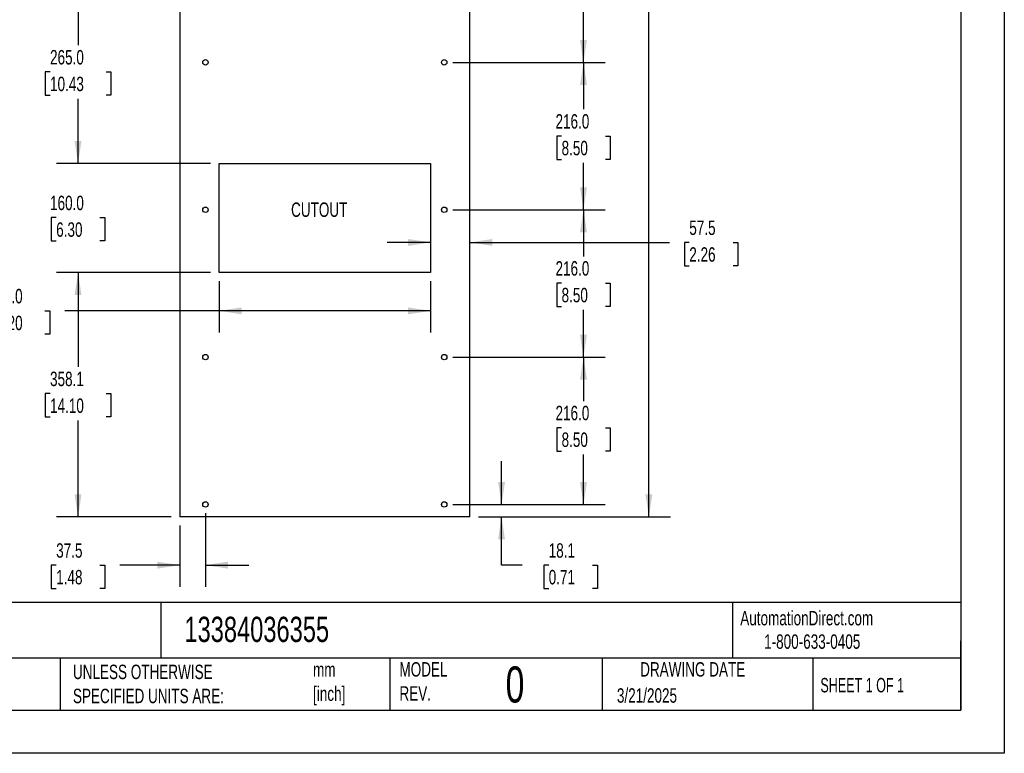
# Model space of a CAD drawing. Header units: millimetres. Extents: x 0 to 2794, y 0 to 2159.
# Tile 10 of 16: x 1351 to 2794, y 0 to 1075. Entities that reach past the tile are written whole.
import ezdxf

# ---------------------------------------------------------------- set-up
doc = ezdxf.new("R2010")
doc.units = ezdxf.units.MM
doc.header["$LTSCALE"] = 10
doc.layers.add('DIMENSIONS', color=140, linetype='Continuous', lineweight=25)
doc.layers.add('TEXT', color=140, linetype='Continuous', lineweight=25)
doc.styles.add('SLDTEXTSTYLE0', font='TXT', dxfattribs={"width": 0.7})
doc.styles.add('SLDTEXTSTYLE1', font='TXT', dxfattribs={"width": 0.65})
doc.dimstyles.new('SLDDIMSTYLE0', dxfattribs={"dimtxt": 21.580078, "dimasz": 33.02, "dimexe": 0, "dimexo": 0.0625, "dimgap": 5.39502, "dimtad": 0, "dimtih": 1, "dimtoh": 1, "dimdec": 1, "dimrnd": 1e-09, "dimzin": 12, "dimdsep": 46, "dimtxsty": 'SLDTEXTSTYLE0', "dimsah": 1, "dimcen": 0.09, "dimadec": 0, "dimazin": 3, "dimtfac": 1, "dimtdec": 1, "dimtmove": 0, "dimatfit": 0, "dimfxl": 0, "dimfrac": 2, "dimtolj": 1, "dimtzin": 12, "dimarcsym": 0})
doc.dimstyles.new('SLDDIMSTYLE1', dxfattribs={"dimtxt": 21.580078, "dimasz": 33.02, "dimexe": 0, "dimexo": 0.0625, "dimgap": 5.39502, "dimtad": 0, "dimtih": 1, "dimtoh": 1, "dimdec": 1, "dimrnd": 1e-09, "dimzin": 4, "dimdsep": 46, "dimtxsty": 'SLDTEXTSTYLE0', "dimsah": 1, "dimcen": 0.09, "dimadec": 0, "dimazin": 1, "dimtfac": 1, "dimtdec": 1, "dimtofl": 0, "dimtmove": 0, "dimatfit": 3, "dimfxl": 0, "dimfrac": 2, "dimtolj": 1, "dimtzin": 12, "dimarcsym": 0})
doc.dimstyles.new('SLDDIMSTYLE2', dxfattribs={"dimtxt": 21.580078, "dimasz": 33.02, "dimexe": 0, "dimexo": 0.0625, "dimgap": 5.39502, "dimtad": 0, "dimtih": 1, "dimtoh": 1, "dimdec": 1, "dimrnd": 1e-09, "dimzin": 12, "dimdsep": 46, "dimtxsty": 'SLDTEXTSTYLE0', "dimsah": 1, "dimcen": 0.09, "dimadec": 0, "dimazin": 3, "dimtfac": 1, "dimtdec": 1, "dimtofl": 0, "dimtmove": 0, "dimatfit": 3, "dimfxl": 0, "dimfrac": 2, "dimtolj": 1, "dimtzin": 12, "dimarcsym": 0})
doc.dimstyles.new('SLDDIMSTYLE3', dxfattribs={"dimtxt": 21.580078, "dimasz": 33.02, "dimexe": 0, "dimexo": 0.0625, "dimgap": 5.39502, "dimtad": 0, "dimtih": 1, "dimtoh": 1, "dimdec": 1, "dimrnd": 1e-09, "dimzin": 4, "dimdsep": 46, "dimtxsty": 'SLDTEXTSTYLE0', "dimsah": 1, "dimcen": 0.09, "dimadec": 0, "dimazin": 1, "dimtfac": 1, "dimtdec": 1, "dimtmove": 0, "dimatfit": 0, "dimfxl": 0, "dimfrac": 2, "dimtolj": 1, "dimtzin": 12, "dimarcsym": 0})

# ---------------------------------------------------------------- blocks, each defined once
blk = doc.blocks.new('_D')
at = {"layer": 'DIMENSIONS'}
for p, q in [((2057, 364.8), (2057, 428.3)), ((1985.7, 364.8), (2088.8, 364.8)), ((2023.2, 346.7), (2088.8, 346.7)), ((2057, 275.8), (2057, 346.7)), ((2087.2, 275.8), (2057, 275.8)), ((2126.1, 275.8), (2118.9, 275.8)), ((2118.9, 275.8), (2118.9, 241.5)), ((2190.2, 275.8), (2197.5, 275.8)), ((2197.5, 275.8), (2197.5, 241.5)), ((2118.9, 241.5), (2126.1, 241.5)), ((2197.5, 241.5), (2190.2, 241.5))]:
    blk.add_line(p, q, dxfattribs=at)
for points in [[(2057, 364.8), (2062.1, 397.8), (2052, 397.8)], [(2057, 346.7), (2052, 313.6), (2062.1, 313.6)]]:
    blk.add_solid(points, dxfattribs=at)
at = {"layer": 'DIMENSIONS', "char_height": 21.17, "attachment_point": 1, "style": 'SLDTEXTSTYLE0'}
for s, insert in [('18.1', (2126.1, 307.9)), ('0.71', (2126.1, 268.8))]:
    blk.add_mtext(s, dxfattribs=dict(at, insert=insert))
blk = doc.blocks.new('_D_1')
at = {"layer": 'DIMENSIONS'}
for p, q in [((1985.7, 580.8), (2208.8, 580.8)), ((2177.1, 580.8), (2177.1, 516.4)), ((2145, 477.3), (2137.8, 477.3)), ((2137.8, 477.3), (2137.8, 443)), ((2209.2, 477.3), (2216.4, 477.3)), ((2216.4, 477.3), (2216.4, 443)), ((2137.8, 443), (2145, 443)), ((2177.1, 364.8), (2177.1, 438.2)), ((2216.4, 443), (2209.2, 443)), ((1985.7, 364.8), (2208.8, 364.8))]:
    blk.add_line(p, q, dxfattribs=at)
for points in [[(2177.1, 580.8), (2172, 547.8), (2182.2, 547.8)], [(2177.1, 364.8), (2182.2, 397.8), (2172, 397.8)]]:
    blk.add_solid(points, dxfattribs=at)
at = {"layer": 'DIMENSIONS', "char_height": 21.17, "attachment_point": 1, "style": 'SLDTEXTSTYLE0'}
for s, insert in [('216.0', (2136.1, 509.4)), ('8.50', (2145, 470.3))]:
    blk.add_mtext(s, dxfattribs=dict(at, insert=insert))
blk = doc.blocks.new('_D_2')
at = {"layer": 'DIMENSIONS'}
for p, q in [((1985.7, 796.8), (2208.8, 796.8)), ((2177.1, 796.8), (2177.1, 728.4)), ((2145, 689.3), (2137.8, 689.3)), ((2137.8, 689.3), (2137.8, 655)), ((2209.2, 689.3), (2216.4, 689.3)), ((2216.4, 689.3), (2216.4, 655)), ((2137.8, 655), (2145, 655)), ((2177.1, 580.8), (2177.1, 650.2)), ((2216.4, 655), (2209.2, 655)), ((1985.7, 580.8), (2208.8, 580.8))]:
    blk.add_line(p, q, dxfattribs=at)
for points in [[(2177.1, 796.8), (2172, 763.8), (2182.2, 763.8)], [(2177.1, 580.8), (2182.2, 613.8), (2172, 613.8)]]:
    blk.add_solid(points, dxfattribs=at)
at = {"layer": 'DIMENSIONS', "char_height": 21.17, "attachment_point": 1, "style": 'SLDTEXTSTYLE0'}
for s, insert in [('216.0', (2136.1, 721.4)), ('8.50', (2145, 682.3))]:
    blk.add_mtext(s, dxfattribs=dict(at, insert=insert))
blk = doc.blocks.new('_D_3')
at = {"layer": 'DIMENSIONS'}
for p, q in [((1985.7, 1012.8), (2208.8, 1012.8)), ((2177.1, 1012.8), (2177.1, 944)), ((2145, 904.8), (2137.8, 904.8)), ((2137.8, 904.8), (2137.8, 870.5)), ((2209.2, 904.8), (2216.4, 904.8)), ((2216.4, 904.8), (2216.4, 870.5)), ((2137.8, 870.5), (2145, 870.5)), ((2216.4, 870.5), (2209.2, 870.5)), ((2177.1, 796.8), (2177.1, 865.7)), ((1985.7, 796.8), (2208.8, 796.8))]:
    blk.add_line(p, q, dxfattribs=at)
for points in [[(2177.1, 1012.8), (2172, 979.8), (2182.2, 979.8)], [(2177.1, 796.8), (2182.2, 829.8), (2172, 829.8)]]:
    blk.add_solid(points, dxfattribs=at)
at = {"layer": 'DIMENSIONS', "char_height": 21.17, "attachment_point": 1, "style": 'SLDTEXTSTYLE0'}
for s, insert in [('216.0', (2136.1, 936.9)), ('8.50', (2145, 897.8))]:
    blk.add_mtext(s, dxfattribs=dict(at, insert=insert))
blk = doc.blocks.new('_D_4')
at = {"layer": 'DIMENSIONS'}
for p, q in [((1985.7, 1292.8), (2208.8, 1292.8)), ((2177.1, 1292.8), (2177.1, 1192.4)), ((2136.1, 1153.3), (2128.8, 1153.3)), ((2128.8, 1153.3), (2128.8, 1119)), ((2218.1, 1153.3), (2225.4, 1153.3)), ((2225.4, 1153.3), (2225.4, 1119)), ((2128.8, 1119), (2136.1, 1119)), ((2177.1, 1012.8), (2177.1, 1114.1)), ((2225.4, 1119), (2218.1, 1119)), ((1985.7, 1012.8), (2208.8, 1012.8))]:
    blk.add_line(p, q, dxfattribs=at)
for points in [[(2177.1, 1292.8), (2172, 1259.8), (2182.2, 1259.8)], [(2177.1, 1012.8), (2182.2, 1045.8), (2172, 1045.8)]]:
    blk.add_solid(points, dxfattribs=at)
at = {"layer": 'DIMENSIONS', "char_height": 21.17, "attachment_point": 1, "style": 'SLDTEXTSTYLE0'}
for s, insert in [('280.0', (2136.1, 1185.4)), ('11.02', (2136.1, 1146.3))]:
    blk.add_mtext(s, dxfattribs=dict(at, insert=insert))
blk = doc.blocks.new('_D_10')
at = {"layer": 'DIMENSIONS'}
for p, q in [((2023.2, 1786.7), (2304.7, 1786.7)), ((2273, 1786.7), (2273, 1284.1)), ((2231.9, 1245), (2224.7, 1245)), ((2224.7, 1245), (2224.7, 1210.7)), ((2314, 1245), (2321.2, 1245)), ((2321.2, 1245), (2321.2, 1210.7)), ((2224.7, 1210.7), (2231.9, 1210.7)), ((2273, 346.7), (2273, 1205.8)), ((2321.2, 1210.7), (2314, 1210.7)), ((2023.2, 346.7), (2304.7, 346.7))]:
    blk.add_line(p, q, dxfattribs=at)
for points in [[(2273, 1786.7), (2267.9, 1753.6), (2278, 1753.6)], [(2273, 346.7), (2278, 379.7), (2267.9, 379.7)]]:
    blk.add_solid(points, dxfattribs=at)
at = {"layer": 'DIMENSIONS', "char_height": 21.17, "attachment_point": 1, "style": 'SLDTEXTSTYLE0'}
for s, insert in [('1440.0', (2222.9, 1277.1)), ('56.69', (2231.9, 1237.9))]:
    blk.add_mtext(s, dxfattribs=dict(at, insert=insert))
blk = doc.blocks.new('_D_11')
at = {"layer": 'DIMENSIONS'}
for p, q in [((1953, 748.9), (1889.5, 748.9)), ((2010.5, 748.9), (2303, 748.9)), ((2332.2, 748.9), (2325, 748.9)), ((2325, 748.9), (2325, 714.6)), ((2396.4, 748.9), (2403.6, 748.9)), ((2403.6, 748.9), (2403.6, 714.6)), ((2325, 714.6), (2332.2, 714.6)), ((2403.6, 714.6), (2396.4, 714.6))]:
    blk.add_line(p, q, dxfattribs=at)
for points in [[(1953, 748.9), (1919.9, 753.9), (1919.9, 743.8)], [(2010.5, 748.9), (2043.5, 743.8), (2043.5, 753.9)]]:
    blk.add_solid(points, dxfattribs=at)
at = {"layer": 'DIMENSIONS', "char_height": 21.17, "attachment_point": 1, "style": 'SLDTEXTSTYLE0'}
for s, insert in [('57.5', (2332.2, 781)), ('2.26', (2332.2, 741.8))]:
    blk.add_mtext(s, dxfattribs=dict(at, insert=insert))
blk = doc.blocks.new('_D_12')
at = {"layer": 'DIMENSIONS'}
for p, q in [((1623, 352.1), (1623, 244)), ((1585.5, 334), (1585.5, 244)), ((1404.1, 275.8), (1396.8, 275.8)), ((1396.8, 275.8), (1396.8, 241.5)), ((1468.2, 275.8), (1475.5, 275.8)), ((1475.5, 275.8), (1475.5, 241.5)), ((1585.5, 275.8), (1497.5, 275.8)), ((1623, 275.8), (1686.5, 275.8)), ((1396.8, 241.5), (1404.1, 241.5)), ((1475.5, 241.5), (1468.2, 241.5))]:
    blk.add_line(p, q, dxfattribs=at)
for points in [[(1585.5, 275.8), (1552.4, 280.9), (1552.4, 270.7)], [(1623, 275.8), (1656, 270.7), (1656, 280.9)]]:
    blk.add_solid(points, dxfattribs=at)
at = {"layer": 'DIMENSIONS', "char_height": 21.17, "attachment_point": 1, "style": 'SLDTEXTSTYLE0'}
for s, insert in [('37.5', (1404.1, 307.9)), ('1.48', (1404.1, 268.8))]:
    blk.add_mtext(s, dxfattribs=dict(at, insert=insert))
blk = doc.blocks.new('_D_13')
at = {"layer": 'DIMENSIONS'}
for p, q in [((1630.3, 704.8), (1404.4, 704.8)), ((1436.2, 704.8), (1436.2, 566.4)), ((1395.1, 527.3), (1387.9, 527.3)), ((1387.9, 527.3), (1387.9, 493)), ((1477.2, 527.3), (1484.4, 527.3)), ((1484.4, 527.3), (1484.4, 493)), ((1387.9, 493), (1395.1, 493)), ((1484.4, 493), (1477.2, 493)), ((1436.2, 346.7), (1436.2, 488.1)), ((1572.8, 346.7), (1404.4, 346.7))]:
    blk.add_line(p, q, dxfattribs=at)
for points in [[(1436.2, 704.8), (1431.1, 671.8), (1441.2, 671.8)], [(1436.2, 346.7), (1441.2, 379.7), (1431.1, 379.7)]]:
    blk.add_solid(points, dxfattribs=at)
at = {"layer": 'DIMENSIONS', "char_height": 21.17, "attachment_point": 1, "style": 'SLDTEXTSTYLE0'}
for s, insert in [('358.1', (1395.1, 559.4)), ('14.10', (1395.1, 520.2))]:
    blk.add_mtext(s, dxfattribs=dict(at, insert=insert))
blk = doc.blocks.new('_D_14')
at = {"layer": 'DIMENSIONS'}
for p, q in [((1436.2, 864.8), (1436.2, 928.3)), ((1630.3, 864.8), (1404.4, 864.8)), ((1404.1, 785.3), (1396.8, 785.3)), ((1396.8, 785.3), (1396.8, 751)), ((1468.2, 785.3), (1475.5, 785.3)), ((1475.5, 785.3), (1475.5, 751)), ((1396.8, 751), (1404.1, 751)), ((1475.5, 751), (1468.2, 751)), ((1630.3, 704.8), (1404.4, 704.8)), ((1436.2, 704.8), (1436.2, 641.3))]:
    blk.add_line(p, q, dxfattribs=at)
for points in [[(1436.2, 864.8), (1441.2, 897.8), (1431.1, 897.8)], [(1436.2, 704.8), (1431.1, 671.8), (1441.2, 671.8)]]:
    blk.add_solid(points, dxfattribs=at)
at = {"layer": 'DIMENSIONS', "char_height": 21.17, "attachment_point": 1, "style": 'SLDTEXTSTYLE0'}
for s, insert in [('160.0', (1395.1, 817.4)), ('6.30', (1404.1, 778.3))]:
    blk.add_mtext(s, dxfattribs=dict(at, insert=insert))
blk = doc.blocks.new('_D_15')
at = {"layer": 'DIMENSIONS'}
for p, q in [((1622.8, 1129.8), (1404.4, 1129.8)), ((1436.2, 1129.8), (1436.2, 1037.9)), ((1395.1, 998.8), (1387.9, 998.8)), ((1387.9, 998.8), (1387.9, 964.5)), ((1477.2, 998.8), (1484.4, 998.8)), ((1484.4, 998.8), (1484.4, 964.5)), ((1387.9, 964.5), (1395.1, 964.5)), ((1436.2, 864.8), (1436.2, 959.6)), ((1484.4, 964.5), (1477.2, 964.5)), ((1630.3, 864.8), (1404.4, 864.8))]:
    blk.add_line(p, q, dxfattribs=at)
for points in [[(1436.2, 1129.8), (1431.1, 1096.8), (1441.2, 1096.8)], [(1436.2, 864.8), (1441.2, 897.8), (1431.1, 897.8)]]:
    blk.add_solid(points, dxfattribs=at)
at = {"layer": 'DIMENSIONS', "char_height": 21.17, "attachment_point": 1, "style": 'SLDTEXTSTYLE0'}
for s, insert in [('265.0', (1395.1, 1030.9)), ('10.43', (1395.1, 991.8))]:
    blk.add_mtext(s, dxfattribs=dict(at, insert=insert))
blk = doc.blocks.new('_D_18')
at = {"layer": 'DIMENSIONS'}
for p, q in [((1643, 692.1), (1643, 616.8)), ((1953, 692.1), (1953, 616.8)), ((1305.3, 648.6), (1298, 648.6)), ((1298, 648.6), (1298, 614.3)), ((1387.3, 648.6), (1394.6, 648.6)), ((1394.6, 648.6), (1394.6, 614.3)), ((1643, 648.6), (1416.6, 648.6)), ((1953, 648.6), (1643, 648.6)), ((1298, 614.3), (1305.3, 614.3)), ((1394.6, 614.3), (1387.3, 614.3))]:
    blk.add_line(p, q, dxfattribs=at)
for points in [[(1643, 648.6), (1676, 643.5), (1676, 653.6)], [(1953, 648.6), (1919.9, 653.6), (1919.9, 643.5)]]:
    blk.add_solid(points, dxfattribs=at)
at = {"layer": 'DIMENSIONS', "char_height": 21.17, "attachment_point": 1, "style": 'SLDTEXTSTYLE0'}
for s, insert in [('310.0', (1305.3, 680.7)), ('12.20', (1305.3, 641.5))]:
    blk.add_mtext(s, dxfattribs=dict(at, insert=insert))

msp = doc.modelspace()

# ---------------------------------------------------------------- linework, layer by layer
at = {"color": 7, "linetype": 'Continuous'}
for p, q in [((2794.02, 2159.03), (2794.02, 0.03)), ((2794.02, 0.03), (0.02, 0.03))]:
    msp.add_line(p, q, dxfattribs=at)
at = {"color": 7, "linetype": 'Continuous', "lineweight": 25}
for p, q in [((1585.47, 1786.67), (1585.47, 346.67)), ((2010.47, 346.67), (2010.47, 1786.67)), ((1642.97, 864.78), (1952.97, 864.78)), ((1642.97, 704.78), (1642.97, 864.78)), ((1952.97, 864.78), (1952.97, 704.78)), ((1952.97, 704.78), (1642.97, 704.78)), ((2010.47, 346.67), (1585.47, 346.67))]:
    msp.add_line(p, q, dxfattribs=at)
for centre in [(1622.97, 1012.78), (1972.97, 1012.78), (1622.97, 796.78), (1972.97, 796.78), (1622.97, 580.78), (1972.97, 580.78), (1622.97, 364.78), (1972.97, 364.78)]:
    msp.add_circle(centre, 4, dxfattribs=at)
at = {"layer": 'TEXT'}
for p, q in [((2730.5, 2095.5), (2730.5, 63.5)), ((2730.5, 221.26), (63.5, 221.26)), ((1557.59, 221.26), (1557.59, 139.7)), ((2395.75, 221.26), (2395.75, 139.7)), ((2730.5, 63.5), (2730.5, 165.1)), ((2730.5, 139.7), (63.5, 139.7)), ((1409.98, 139.7), (1409.98, 63.5)), ((1893.01, 139.7), (1893.01, 63.5)), ((2204.66, 139.7), (2204.66, 63.5)), ((2513.49, 139.7), (2513.49, 63.5)), ((63.5, 63.5), (2730.5, 63.5))]:
    msp.add_line(p, q, dxfattribs=at)

# ---------------------------------------------------------------- texts
at = {"color": 179, "linetype": 'Continuous', "lineweight": 18, "char_height": 21.1667, "attachment_point": 1, "style": 'SLDTEXTSTYLE0'}
for s, insert in [('AutomationDirect.com', (2406.95, 208.77)), ('1-800-633-0405', (2441.92, 174.37))]:
    msp.add_mtext(s, dxfattribs=dict(at, insert=insert))
at = {"layer": 'DIMENSIONS', "insert": (1789.72, 807.46), "char_height": 21.167, "attachment_point": 2, "style": 'SLDTEXTSTYLE0'}
msp.add_mtext('CUTOUT', dxfattribs=at)
at = {"layer": 'TEXT'}
for s, insert, char_height, attachment_point, style in [('13384036355', (1592.08, 200.23), 37.0417, 1, 'SLDTEXTSTYLE0'), ('UNLESS OTHERWISE ^JSPECIFIED UNITS ARE:', (1428.69, 129.97), 21.1667, 1, 'SLDTEXTSTYLE0'), ('MODEL ^JREV.', (1907.34, 133.64), 21.1667, 1, 'SLDTEXTSTYLE0'), ('DRAWING DATE', (2337.25, 133.64), 21.1667, 2, 'SLDTEXTSTYLE0'), ('mm^J[inch]', (1780.64, 133.29), 21.167, 1, 'SLDTEXTSTYLE0'), ('0', (2062.98, 127.34), 52.92, 1, 'SLDTEXTSTYLE0'), ('SHEET 1 OF 1', (2524.41, 110.51), 21.1667, 1, 'SLDTEXTSTYLE1'), ('3/21/2025', (2226.13, 95.37), 21.167, 1, 'SLDTEXTSTYLE0')]:
    msp.add_mtext(s, dxfattribs=dict(at, insert=insert, char_height=char_height, attachment_point=attachment_point, style=style))

# ---------------------------------------------------------------- dimensions: what is measured, and where the dimension line sits
at = {"layer": 'DIMENSIONS'}
for base, p1, p2, dimstyle, picture, middle in [((2272.96, 1786.67), (2010.47, 346.67), (2010.47, 1786.67), 'SLDDIMSTYLE1', '_D_10', (2272.96, 1244.95)), ((2177.1, 1292.78), (1972.97, 1012.78), (1972.97, 1292.78), 'SLDDIMSTYLE1', '_D_4', (2177.1, 1153.26)), ((1436.15, 1129.78), (1642.97, 864.78), (1635.47, 1129.78), 'SLDDIMSTYLE1', '_D_15', (1436.15, 998.78)), ((2177.1, 1012.78), (1972.97, 796.78), (1972.97, 1012.78), 'SLDDIMSTYLE1', '_D_3', (2177.1, 904.83)), ((1436.15, 864.78), (1642.97, 704.78), (1642.97, 864.78), 'SLDDIMSTYLE3', '_D_14', (1436.15, 785.32)), ((2177.1, 796.78), (1972.97, 580.78), (1972.97, 796.78), 'SLDDIMSTYLE1', '_D_2', (2177.1, 689.29)), ((1436.15, 704.78), (1585.47, 346.67), (1642.97, 704.78), 'SLDDIMSTYLE2', '_D_13', (1436.15, 527.25)), ((2177.1, 580.78), (1972.97, 364.78), (1972.97, 580.78), 'SLDDIMSTYLE1', '_D_1', (2177.1, 477.29)), ((2057.05, 346.67), (1972.97, 364.78), (2010.47, 346.67), 'SLDDIMSTYLE0', '_D', (2057.05, 275.8))]:
    dim = msp.add_linear_dim(base=base, p1=p1, p2=p2, angle=90, dimstyle=dimstyle, dxfattribs=at)
    dim.commit()
    dim.dimension.update_dxf_attribs({"geometry": picture, "text_midpoint": middle, "dimtype": 160})
for base, p1, p2, dimstyle, picture, middle in [((2010.47, 748.86), (1952.97, 704.78), (2010.47, 346.67), 'SLDDIMSTYLE0', '_D_11', (2364.3, 748.86)), ((1642.97, 648.55), (1952.97, 704.78), (1642.97, 704.78), 'SLDDIMSTYLE1', '_D_18', (1346.31, 648.55)), ((1585.47, 275.8), (1622.97, 364.78), (1585.47, 346.67), 'SLDDIMSTYLE0', '_D_12', (1436.15, 275.8))]:
    dim = msp.add_linear_dim(base=base, p1=p1, p2=p2, dimstyle=dimstyle, dxfattribs=at)
    dim.commit()
    dim.dimension.update_dxf_attribs({"geometry": picture, "text_midpoint": middle, "dimtype": 160})

doc.saveas('drawing.dxf')
